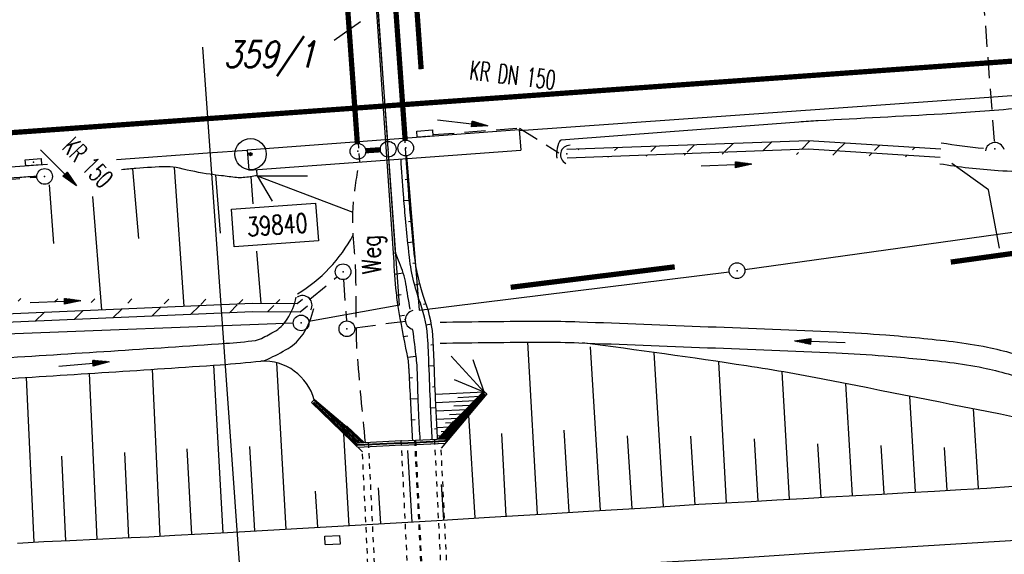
# Model space of a CAD drawing. Extents: x 0 to 1135, y 0 to 420.
# Tile 66 of 116: x 762 to 855, y 165 to 216. Entities that reach past the tile are written whole.
import ezdxf
from ezdxf.enums import TextEntityAlignment as Align

# ---------------------------------------------------------------- set-up
doc = ezdxf.new("R2010")
doc.units = 0
doc.header["$LTSCALE"] = 2
doc.header["$MEASUREMENT"] = 0
for name, pattern in [('ACAD_ISO03W100', [0.5, 0.25, -0.25]), ('ACAD_ISO10W100W', [0.5, 0.25, -0.25]), ('AUSGEZOGEN', [0]), ('GEMARKBAB', [3.7, 2, -0.5, 0.1, -0.5, 0.1, -0.5]), ('GESTRICH-X2', [1.5, 1, -0.5]), ('GESTRICHELT', [0.75, 0.5, -0.25])]:
    doc.linetypes.add(name, pattern=pattern)
doc.layers.get('0').update_dxf_attribs({"color": 8, "linetype": 'AUSGEZOGEN'})
for name, color, linetype in [('BAUWOTOP', 250, 'AUSGEZOGEN'), ('BAUWUTOP', 250, 'GESTRICHELT'), ('BOESCHG', 8, 'AUSGEZOGEN'), ('Boeschungen', 15, 'CONTINUOUS'), ('DURCHL', 200, 'GESTRICH-X2'), ('FBRTOP', 8, 'AUSGEZOGEN'), ('FLSTNR', 8, 'AUSGEZOGEN'), ('GEMARKGRZ', 8, 'GEMARKBAB'), ('Gleisachsen', 7, 'CONTINUOUS'), ('GRENZL', 8, 'AUSGEZOGEN'), ('GRENZL-BAB', 7, 'AUSGEZOGEN'), ('GRENZP-BAB', 7, 'AUSGEZOGEN'), ('Ingenieurbauwerke', 15, 'CONTINUOUS'), ('Kabelanlagen', 15, 'CONTINUOUS'), ('KANAL', 200, 'GESTRICH-X2'), ('MAUER', 7, 'AUSGEZOGEN'), ('MULDE', 8, 'AUSGEZOGEN'), ('NZ', 8, 'AUSGEZOGEN'), ('PFEIL', 200, 'CONTINUOUS'), ('PFEILTOP', 8, 'AUSGEZOGEN'), ('PP', 8, 'AUSGEZOGEN'), ('Rinne', 200, 'CONTINUOUS'), ('SCHSYMBOL', 200, 'AUSGEZOGEN'), ('SIGNATUR', 8, 'AUSGEZOGEN'), ('TEXTO', 200, 'CONTINUOUS'), ('WEG', 8, 'GESTRICH-X2'), ('Wege', 15, 'CONTINUOUS')]:
    doc.layers.add(name, color=color, linetype=linetype)
doc.styles.add('ROMANS', font='romans.shx', dxfattribs={"width": 0.8})

# ---------------------------------------------------------------- blocks, each defined once
blk = doc.blocks.new('30S')
at = {"color": 0}
for p, q in [((-0.751, -0.583), (-0.751, 0)), ((-0.751, 0), (0.751, 0)), ((0.751, 0), (0.751, -0.583)), ((0.751, -0.583), (-0.751, -0.583))]:
    blk.add_line(p, q, dxfattribs=at)
blk.add_point((0, 0), dxfattribs=at)
blk = doc.blocks.new('PKT')
at = {"color": 0}
blk.add_circle((0, 0), 0.15, dxfattribs=at)
blk.add_point((0, 0), dxfattribs=at)
blk = doc.blocks.new('PP')
at = {"color": 0}
blk.add_circle((0, -0.006), 1.493, dxfattribs=at)
blk.add_point((0, 0), dxfattribs=at)
blk = doc.blocks.new('GST')
at = {"color": 0}
blk.add_circle((0, 0), 0.75, dxfattribs=at)
blk.add_point((0, 0), dxfattribs=at)
blk = doc.blocks.new('DL')
at = {"color": 0}
blk.add_arc((-0.311, 0.025), 0.91, 282.5363, 77.4637, dxfattribs=at)
blk.add_point((0.597, 0.003), dxfattribs=at)
blk = doc.blocks.new('10')
blk.add_blockref('GST', (0, 0))
blk = doc.blocks.new('30')
at = {"color": 0}
for p, q in [((-0.75, -0.29), (-0.75, 0.293)), ((-0.75, 0.293), (0.753, 0.293)), ((0.753, 0.293), (0.753, -0.29)), ((0.753, -0.29), (-0.75, -0.29))]:
    blk.add_line(p, q, dxfattribs=at)
blk.add_point((0, 0), dxfattribs=at)
blk = doc.blocks.new('42')
at = {"color": 0}
blk.add_arc((-0.025, -0.311), 0.91, 12.5363, 167.4637, dxfattribs=at)
blk.add_point((0, 0), dxfattribs=at)
blk = doc.blocks.new('PFEIL2')
at = {"color": 0}
for p, q in [((0.88, 0.002), (-2.401, -0.012)), ((0.881, -0.271), (0.879, 0.276)), ((0.879, 0.276), (2.429, 0.009)), ((0.911, 0.27), (0.879, 0.265)), ((0.965, 0.261), (0.879, 0.246)), ((1.019, 0.252), (0.879, 0.228)), ((1.073, 0.242), (0.879, 0.209)), ((1.127, 0.233), (0.879, 0.191)), ((1.181, 0.224), (0.879, 0.172)), ((1.235, 0.214), (0.879, 0.154)), ((1.289, 0.205), (0.879, 0.135)), ((1.343, 0.196), (0.879, 0.117)), ((1.397, 0.187), (0.879, 0.098)), ((1.451, 0.177), (0.879, 0.08)), ((1.505, 0.168), (0.879, 0.061)), ((1.559, 0.159), (0.88, 0.043)), ((1.613, 0.149), (0.88, 0.024)), ((1.668, 0.14), (0.88, 0.006)), ((1.722, 0.131), (0.88, -0.013)), ((1.776, 0.121), (0.88, -0.031)), ((1.83, 0.112), (0.88, -0.05)), ((1.884, 0.103), (0.88, -0.068)), ((1.938, 0.094), (0.88, -0.087)), ((1.992, 0.084), (0.88, -0.105)), ((2.046, 0.075), (0.88, -0.124)), ((2.1, 0.066), (0.88, -0.142)), ((2.154, 0.056), (0.88, -0.161)), ((2.208, 0.047), (0.88, -0.179)), ((2.262, 0.038), (0.881, -0.198)), ((2.316, 0.029), (0.881, -0.216)), ((2.37, 0.019), (0.881, -0.235)), ((2.424, 0.01), (0.881, -0.253)), ((2.429, 0.009), (0.881, -0.271))]:
    blk.add_line(p, q, dxfattribs=at)

msp = doc.modelspace()

# ---------------------------------------------------------------- hatches: boundary and pattern name
at = {"layer": 'Rinne'}
h = msp.add_hatch(dxfattribs=at)
h.set_pattern_fill('ANSI31', color=256, scale=20, style=0)
edge = h.paths.add_edge_path()
edge.add_arc((1155.656, -2242.558), 2522.184, 99.43086, 99.683895, ccw=False)
edge.add_arc((887.295, -626.916), 884.407, 99.003551, 99.43086, ccw=False)
edge.add_arc((7865.435, -44667.495), 45474.395, 98.9888757, 99.0035505, ccw=False)
edge.add_arc((893.783, -594.836), 853.736, 98.881774, 98.988876, ccw=False)
edge.add_arc((774.345, 169.468), 80.155, 94.92834, 98.88177, ccw=False)
edge.add_arc((745.762, 500.943), 252.549, 274.92834, 277.15528)
edge.add_arc((775.591, 263.332), 13.073, 277.15528, 285.39417)
edge.add_arc((750.907, 352.981), 106.059, 285.39417, 288.28453)
edge.add_arc((1039.724, -1545.768), 1815.023, 99.546964, 99.747306, ccw=False)
edge.add_arc((850.351, -419.793), 673.234, 99.218015, 99.546965, ccw=False)
edge.add_arc((74345.819, -453292.252), 459470.628, 99.21719543, 99.21801488, ccw=False)
edge.add_arc((750.114, 238.882), 7.008, 99.00731, 99.21714, ccw=False)
edge.add_arc((1870.55, -6829.431), 7163.573, 98.9962, 99.0073128, ccw=False)
edge.add_arc((20211.835, -122681.43), 124458.451, 98.99353748, 98.99620358, ccw=False)
edge.add_arc((2641.993, -11668.774), 12064.016, 98.9801682, 98.9935375, ccw=False)
edge.add_arc((3231.703, -15400.423), 15841.973, 98.9684968, 98.9801636, ccw=False)
edge.add_arc((765.59, 225.605), 22.54, 97.66217, 98.9685, ccw=False)
edge.add_arc((1031.826, -1753.362), 2019.336, 97.52416, 97.662171, ccw=False)
edge.add_arc((776.12, 182.608), 66.551, 94.74165, 97.52416, ccw=False)
edge.add_arc((746.839, 535.619), 287.671, 274.74165, 276.07989)
edge.add_arc((775.796, 263.764), 14.279, 276.07989, 285.38728)
edge.add_arc((760.786, 318.304), 70.846, 285.38728, 289.56211)
h = msp.add_hatch(dxfattribs=at)
h.set_pattern_fill('ANSI31', color=256, scale=20, style=0)
edge = h.paths.add_edge_path()
edge.add_line((849.375, 203.291), (836.77, 204.078))
edge.add_line((836.77, 204.078), (813.779, 203.237))
edge.add_line((849.325, 202.492), (836.759, 203.277))
edge.add_line((836.759, 203.277), (813.809, 202.437))
h = msp.add_hatch(dxfattribs=at)
h.set_pattern_fill('ANSI31', color=256, scale=20, style=0)
edge = h.paths.add_edge_path()
edge.add_line((788.615, 188.956), (788.117, 188.567))
edge.add_line((788.117, 188.567), (783.87, 188.595))
edge.add_line((783.87, 188.595), (761.073, 187.61))
edge.add_line((761.073, 187.61), (742.44, 187.099))
edge.add_line((742.44, 187.099), (716.82, 187.741))
edge.add_line((716.82, 187.741), (696.344, 188.296))
edge.add_line((696.344, 188.296), (693.376, 189.998))
edge.add_line((789.107, 188.325), (788.39, 187.765))
edge.add_line((788.39, 187.765), (783.884, 187.795))
edge.add_line((783.884, 187.795), (761.101, 186.811))
edge.add_line((761.101, 186.811), (742.441, 186.299))
edge.add_line((742.441, 186.299), (716.799, 186.941))
edge.add_line((716.799, 186.941), (696.121, 187.502))
edge.add_line((696.121, 187.502), (692.978, 189.304))

# ---------------------------------------------------------------- linework, layer by layer
at = {"layer": 'BAUWOTOP'}
for p, q in [((783.368, 203.225), (809.255, 205.139)), ((809.255, 205.139), (809.4, 203.187)), ((783.368, 203.225), (783.512, 201.273)), ((783.512, 201.273), (809.4, 203.187))]:
    msp.add_line(p, q, dxfattribs=at)
at = {"layer": 'BAUWUTOP'}
for p, q in [((791.345, 240.286), (794.063, 202.053)), ((798.505, 202.38), (795.649, 240.601))]:
    msp.add_line(p, q, dxfattribs=at)
at = {"layer": 'BOESCHG'}
for p, q in [((776.424, 201.564), (777.335, 188.313)), ((772.432, 201.414), (773.005, 194.782)), ((780.352, 200.821), (780.795, 195.282)), ((783.706, 200.653), (783.908, 198.088)), ((784.323, 200.754), (784.291, 201.331)), ((784.323, 200.754), (785.745, 198.318)), ((784.323, 200.754), (793.423, 197.283)), ((784.323, 200.754), (789.096, 200.729)), ((764.524, 199.878), (764.937, 194.286)), ((798.638, 200.385), (798.393, 200.367)), ((768.632, 198.76), (769.495, 187.974)), ((798.787, 198.39), (798.288, 198.35)), ((798.967, 196.398), (798.718, 196.374)), ((799.161, 194.408), (798.663, 194.359)), ((784.263, 193.582), (784.656, 188.59)), ((799.385, 192.421), (799.138, 192.383)), ((797.387, 191.371), (798.208, 191.508)), ((799.79, 190.463), (799.306, 190.336)), ((797.563, 189.374), (798.03, 189.451)), ((800.396, 188.558), (800.159, 188.477)), ((797.863, 187.402), (798.323, 187.472)), ((800.895, 186.623), (800.402, 186.537)), ((798.221, 185.443), (798.65, 185.499)), ((801.09, 184.634), (800.84, 184.623))]:
    msp.add_line(p, q, dxfattribs=at)
for points in [[(784.323, 200.754, -0.02352), (782.985, 200.569, -0.050799), (782.359, 200.575, -0.003062), (780.913, 200.747, -0.004119), (779.84, 200.89, -0.027011), (776.91, 201.468, 0.067917), (775.726, 201.603, 0.016057), (772.761, 201.441, -0.00053), (771.406, 201.325, -0.000021)], [(763.259, 200.687, -0.000595), (761.736, 200.579, -0.000021), (726.727, 198.146, 0.00007)], [(798.864, 188.044, 0.001695), (798.471, 190.471, 0.040647), (798.221, 191.47, 0.020081), (797.474, 193.414)], [(684.353, 175.151, -0.008376), (704.734, 178.591, -0.014942), (716.237, 179.986, -0.000356), (741.43, 182.26, -0.006646), (742.781, 182.363, -0.000809), (747.84, 182.672, 0.000352), (759.462, 183.373, 0.001961), (781.319, 184.792, 0.015075), (784.155, 185.073, 0.076408), (784.541, 185.185, 0.020158), (785.887, 185.876, 0.121373), (787.183, 187.099, 0.095768), (788.02, 189.182)], [(684.653, 173.173, -0.008381), (704.99, 176.607, -0.014942), (716.477, 177.999, -0.000355), (741.586, 180.266, -0.006645), (742.93, 180.368, -0.000808), (747.953, 180.676, 0.000349), (759.591, 181.377, 0.001962), (780.806, 182.754, 0.010778), (784.661, 183.103, 0.080731), (785.323, 183.289, 0.025286), (787.254, 184.305, 0.116176), (788.679, 185.677, 0.086927), (789.701, 188.098)], [(876.226, 175.324, -0.023236), (872.941, 174.699, -0.085155), (871.354, 174.743, -0.001745), (865.764, 175.886, 0.001993), (860.871, 176.883, 0.000297), (857.364, 177.582, 0.000057), (838.989, 181.227, 0.011218), (830.894, 182.644, 0.005842), (815.268, 184.832)]]:
    msp.add_lwpolyline(points, format="xyb", dxfattribs=at)
msp.add_lwpolyline([(854.958, 193.859), (853.932, 199.418), (850.421, 201.916)], dxfattribs=at)
for centre, radius, start, end in [((780.751, 201.83), 14.368, 300.95116, 332.14994), ((784.907, 178.107), 5.002, 15.10746, 92.8173)]:
    msp.add_arc(centre, radius, start, end, dxfattribs=at)
at = {"layer": 'Boeschungen'}
for p, q in [((798.613, 183.485), (799.446, 183.571)), ((801.17, 182.636), (800.669, 182.617)), ((798.781, 181.5), (799.092, 181.524)), ((801.247, 180.638), (800.997, 180.627)), ((798.885, 179.508), (799.638, 179.554)), ((801.332, 178.639), (800.832, 178.616)), ((798.989, 177.513), (799.353, 177.533)), ((801.431, 176.642), (801.181, 176.629))]:
    msp.add_line(p, q, dxfattribs=at)
at = {"layer": 'Boeschungen', "linetype": 'Continuous'}
for p, q in [((805.928, 180.138), (802.776, 183.565)), ((805.928, 180.138), (804.885, 183.217)), ((805.928, 180.138), (803.111, 181.33)), ((805.928, 180.138), (801.273, 179.909)), ((805.107, 179.305), (801.311, 179.119)), ((805.517, 179.721), (803.417, 179.618)), ((804.286, 178.472), (801.35, 178.328)), ((804.696, 178.889), (803.021, 178.806)), ((803.464, 177.64), (801.389, 177.538)), ((803.056, 177.223), (802.232, 177.183)), ((803.875, 178.056), (802.625, 177.995)), ((802.645, 176.807), (801.428, 176.747)), ((802.237, 176.391), (801.841, 176.371)), ((801.826, 175.975), (801.466, 175.957))]:
    msp.add_line(p, q, dxfattribs=at)
at = {"layer": 'Boeschungen', "flags": 128}
for points in [[(800.98, 175.661, -0.000867), (800.854, 178.14, -0.001728), (800.798, 179.387, -0.001423), (800.646, 183.234, 0.00304), (800.57, 185.027, 0.075501), (799.847, 188.609, -0.06164), (798.773, 193.26, -0.001438), (798.703, 193.953, -0.000365), (798.437, 196.675, -0.005197), (798.241, 198.947, -0.003467), (798.006, 202.349, -0.003467)], [(801.48, 175.687, -0.000867), (801.354, 178.165, -0.001728), (801.297, 179.408, -0.001423), (801.146, 183.252, 0.00304), (801.07, 185.051, 0.075501), (800.316, 188.78, -0.06164), (799.27, 193.312, -0.001438), (799.2, 194.002, -0.000365), (798.935, 196.723, -0.005197), (798.739, 198.985, -0.003467), (798.505, 202.38)], [(797.265, 193.377, 0.009742), (797.495, 190.036, 0.018473), (797.715, 188.284, 0.011297), (798.557, 183.779, -0.038591), (798.731, 182.447, -0.000146), (798.75, 182.092, -0.000018), (798.9, 179.212, -0.00017), (798.971, 177.855, -0.0001), (799.09, 175.545)]]:
    msp.add_lwpolyline(points, format="xyb", dxfattribs=at)
at = {"layer": 'Boeschungen'}
msp.add_lwpolyline([(799.832, 175.582, -0.002323), (799.7, 178.035, -0.003826), (799.639, 179.525, -0.001245), (799.564, 181.918, 0.005255), (799.542, 182.485, 0.016559), (799.468, 183.381, 0.002943), (799.14, 186.062, 0.006173)], format="xyb", dxfattribs=at)
at = {"layer": 'Boeschungen', "linetype": 'Continuous'}
for points in [[(811.01, 168.52), (810.068, 184.898)], [(817.005, 168.866), (816.055, 184.453)], [(822.999, 169.263), (822.102, 183.921)], [(787.08, 167.086), (786.184, 182.943)], [(828.994, 169.609), (828.247, 183.041)], [(769.092, 166.148), (768.35, 181.925)], [(775.088, 166.444), (774.345, 182.317)], [(781.084, 166.74), (780.189, 182.712)], [(834.99, 169.955), (834.294, 182.094)], [(763.096, 165.852), (762.357, 181.547)], [(840.985, 170.301), (840.354, 180.956)], [(846.98, 170.647), (846.423, 179.753)], [(852.975, 170.993), (852.511, 178.545)], [(805.064, 168.175), (804.474, 177.952)], [(808.012, 168.322), (807.586, 176.216)], [(814.007, 168.718), (813.532, 176.512)], [(793.075, 167.432), (792.551, 176.178)], [(820.002, 169.064), (819.577, 175.997)], [(825.997, 169.411), (825.597, 175.943)], [(831.992, 169.757), (831.657, 175.712)], [(772.09, 166.296), (771.71, 174.391)], [(778.086, 166.592), (777.656, 174.736)], [(784.082, 166.938), (783.602, 174.982)], [(799.07, 167.779), (798.66, 174.595)], [(837.988, 170.103), (837.69, 175.233)], [(843.983, 170.449), (843.706, 175.057)], [(849.978, 170.795), (849.724, 174.883)], [(766.094, 166), (765.715, 174.045)], [(761.497, 165.776), (763.995, 165.916), (766.494, 166.006), (768.992, 166.146), (771.49, 166.286), (773.989, 166.376), (776.487, 166.516), (781.483, 166.797), (786.43, 167.076), (791.426, 167.356), (796.422, 167.636), (801.418, 167.916), (806.413, 168.246), (811.36, 168.526), (816.355, 168.856), (821.351, 169.136), (826.346, 169.466), (828.845, 169.606), (831.343, 169.746), (833.791, 169.886), (836.289, 170.026), (838.787, 170.166), (841.285, 170.306), (843.783, 170.446), (846.281, 170.586), (848.779, 170.726), (851.277, 170.866), (853.775, 171.006), (856.273, 171.196)], [(790.077, 167.284), (789.871, 170.719)], [(796.072, 167.631), (795.867, 171.039)], [(802.067, 167.977), (801.863, 171.359)]]:
    msp.add_lwpolyline(points, dxfattribs=at)
at = {"layer": 'DURCHL'}
for p, q in [((854.481, 204.052), (850.994, 250.69)), ((801.064, 204.666), (809.283, 205.287)), ((809.283, 205.287), (813.036, 202.921)), ((789.334, 189.008), (791.91, 191.131)), ((792.539, 190.86), (792.803, 186.929)), ((793.597, 186.277), (798.419, 186.905))]:
    msp.add_line(p, q, dxfattribs=at)
at = {"layer": 'FBRTOP', "const_width": 0.5}
for points in [[(703.395, 216.78, -0.000001), (715.863, 217.671, 0.000009), (728.331, 218.561, 0.00001), (740.799, 219.453, -0.000012), (753.267, 220.344, -0.000007), (765.735, 221.235, 0.000008), (778.203, 222.125, 0.000004), (815.608, 224.799, -0.000002), (853.013, 227.472, -0.000001), (902.886, 231.036, 0.000001), (950, 234.403, 0.000002)], [(703.68, 212.79, -0.000001), (716.148, 213.681, 0.000009), (728.616, 214.572, 0.00001), (741.084, 215.463, -0.000012), (753.552, 216.354, -0.000007), (766.02, 217.245, 0.000008), (778.488, 218.136, 0.000004), (815.893, 220.809, -0.000002), (853.298, 223.482, -0.000001), (903.171, 227.046, 0.000001), (950, 230.392, 0.000002)], [(693.556, 216.077, 0.000004), (698.475, 216.428, -0.000016)], [(693.838, 212.087, 0.000004), (698.759, 212.438, -0.000016)]]:
    msp.add_lwpolyline(points, format="xyb", dxfattribs=at)
msp.add_lwpolyline([(554.386, 192.134), (579.432, 193.26), (604.474, 194.515), (629.508, 195.901), (654.535, 197.416), (679.545, 199.059), (694.684, 200.116), (704.535, 200.821), (729.471, 202.602), (754.408, 204.385), (779.344, 206.166), (854.154, 211.513), (950, 218.362)], dxfattribs=at)
at = {"layer": 'FBRTOP'}
for points in [[(809.262, 205.046), (854.385, 208.271), (869.622, 209.36)], [(770.935, 202.307), (779.575, 202.924), (783.37, 203.196)], [(466.072, 185.964), (479.302, 186.284), (504.38, 187.022), (529.454, 187.89), (554.524, 188.887), (579.587, 190.014), (604.645, 191.27), (629.696, 192.657), (654.74, 194.172), (679.765, 195.816), (694.913, 196.875), (704.767, 197.579), (729.703, 199.36), (754.64, 201.143), (764.346, 201.836)]]:
    msp.add_lwpolyline(points, dxfattribs=at)
at = {"layer": 'FLSTNR'}
msp.add_line((791.635, 213.657), (794.149, 215.436), dxfattribs=at)
at = {"layer": 'GEMARKGRZ', "const_width": 0.5, "flags": 128}
for points in [[(798.703, 227.905), (799.922, 210.891)], [(850.336, 192.528), (867.887, 194.978)], [(808.447, 190.127), (824.058, 192.074)]]:
    msp.add_lwpolyline(points, dxfattribs=at)
at = {"layer": 'Gleisachsen', "linetype": 'Continuous'}
msp.add_line((843.561, 165.26), (873.512, 167.087), dxfattribs=at)
msp.add_lwpolyline([(761.731, 160.829), (769.221, 161.249), (771.72, 161.339), (774.218, 161.479), (776.716, 161.619), (781.713, 161.85), (786.71, 162.08), (791.706, 162.36), (796.703, 162.59), (801.649, 162.869), (806.646, 163.1), (811.642, 163.38), (816.638, 163.66), (821.635, 163.89), (826.631, 164.17), (829.129, 164.31), (831.628, 164.45), (843.561, 165.26)], dxfattribs=at)
at = {"layer": 'GRENZL'}
msp.add_line((796.736, 204.021), (794.214, 238.672), dxfattribs=at)
at = {"layer": 'GRENZL-BAB'}
for p, q in [((830.728, 191.811), (881.216, 198.858)), ((799.746, 187.936), (829.241, 191.615)), ((797.856, 188.426), (789.234, 186.867)), ((787.746, 186.705), (710.317, 183.724))]:
    msp.add_line(p, q, dxfattribs=at)
at = {"layer": 'GRENZL-BAB', "const_width": 0.5, "flags": 128}
for points in [[(795.918, 238.804), (798.4, 204.139)], [(791.351, 238.502), (793.85, 203.824)], [(794.652, 203.127), (796.042, 203.222)]]:
    msp.add_lwpolyline(points, dxfattribs=at)
at = {"layer": 'GRENZL-BAB', "flags": 128}
for points in [[(797.856, 188.425), (796.844, 202.525)], [(798.516, 202.643), (799.746, 187.936)]]:
    msp.add_lwpolyline(points, dxfattribs=at)
at = {"layer": 'Ingenieurbauwerke', "linetype": 'Continuous'}
for p, q in [((806.186, 179.974), (801.822, 174.82)), ((801.948, 175.686), (805.91, 180.205)), ((805.957, 180.168), (802.359, 175.918)), ((805.957, 180.168), (802.359, 175.918)), ((805.881, 180.232), (803.067, 177.369)), ((805.957, 180.168), (805.881, 180.232)), ((805.957, 180.168), (806.186, 179.974)), ((805.957, 180.168), (806.186, 179.974)), ((789.693, 179.369), (789.484, 179.154)), ((789.693, 179.369), (789.484, 179.154)), ((789.484, 179.154), (794.331, 174.452)), ((789.693, 179.369), (789.762, 179.441)), ((789.693, 179.369), (793.69, 175.493)), ((789.693, 179.369), (793.69, 175.493)), ((789.711, 179.101), (793.878, 175.059)), ((794.121, 175.301), (789.736, 179.411)), ((789.753, 179.144), (793.901, 175.12)), ((789.762, 179.441), (792.669, 177.013)), ((789.98, 179.091), (789.771, 178.875)), ((801.809, 175.679), (805.042, 179.367)), ((805.919, 179.937), (802.185, 175.527)), ((805.965, 179.899), (802.214, 175.468)), ((805.182, 179.252), (805.411, 179.058)), ((805.44, 179.557), (805.669, 179.363)), ((805.699, 179.862), (805.927, 179.668)), ((790.267, 178.812), (790.058, 178.597)), ((790.554, 178.534), (790.345, 178.318)), ((790.841, 178.255), (790.632, 178.04)), ((794.26, 175.308), (790.682, 178.662)), ((802.087, 175.692), (804.456, 178.394)), ((804.406, 178.336), (804.635, 178.142)), ((804.665, 178.641), (804.894, 178.447)), ((804.923, 178.946), (805.152, 178.753)), ((791.128, 177.977), (790.919, 177.761)), ((791.415, 177.698), (791.207, 177.483)), ((793.982, 175.295), (791.361, 177.751)), ((791.703, 177.42), (791.494, 177.204)), ((791.99, 177.141), (791.781, 176.926)), ((794.399, 175.315), (792.207, 177.37)), ((801.531, 175.665), (803.045, 177.392)), ((801.67, 175.672), (803.651, 177.931)), ((803.631, 177.42), (803.86, 177.226)), ((803.889, 177.725), (804.118, 177.532)), ((804.148, 178.031), (804.377, 177.837)), ((792.277, 176.863), (792.068, 176.647)), ((792.851, 176.306), (792.642, 176.09)), ((792.669, 177.013), (792.843, 176.867)), ((794.538, 175.322), (792.863, 176.892)), ((802.597, 176.199), (802.826, 176.005)), ((802.855, 176.504), (803.084, 176.31)), ((803.114, 176.81), (803.343, 176.616)), ((803.372, 177.115), (803.601, 176.921)), ((793.138, 176.027), (792.929, 175.812)), ((793.425, 175.749), (793.216, 175.533)), ((793.488, 175.27), (793.69, 175.493)), ((793.488, 175.27), (793.69, 175.493)), ((793.912, 175.291), (793.69, 175.493)), ((793.912, 175.291), (793.69, 175.493)), ((798.046, 175.264), (793.878, 175.059)), ((798.043, 175.324), (793.901, 175.12)), ((798.035, 175.494), (793.912, 175.291)), ((798.035, 175.494), (793.912, 175.291)), ((798.035, 175.494), (802.158, 175.696)), ((798.035, 175.494), (802.158, 175.696)), ((798.043, 175.324), (802.185, 175.527)), ((798.046, 175.264), (802.214, 175.468)), ((798.054, 175.094), (802.228, 175.299)), ((798.054, 175.094), (802.201, 175.298)), ((802.158, 175.696), (802.359, 175.918)), ((802.158, 175.696), (802.359, 175.918)), ((802.581, 175.717), (802.359, 175.918)), ((802.581, 175.717), (802.359, 175.918)), ((798.054, 175.094), (793.881, 174.889)), ((798.054, 175.094), (793.907, 174.89))]:
    msp.add_line(p, q, dxfattribs=at)
at = {"layer": 'Ingenieurbauwerke', "linetype": 'ACAD_ISO03W100'}
for p, q in [((803.73, 177.074), (803.226, 177.531)), ((792.212, 176.508), (792.669, 177.013)), ((794.89, 175.339), (796.378, 144.987)), ((801.182, 175.648), (802.671, 145.285)), ((795.736, 145.802), (794.331, 174.452)), ((803.227, 146.172), (801.822, 174.82))]:
    msp.add_line(p, q, dxfattribs=at)
at = {"layer": 'Ingenieurbauwerke', "linetype": 'ACAD_ISO10W100W'}
msp.add_line((799.525, 145.13), (798.035, 175.494), dxfattribs=at)
at = {"layer": 'Ingenieurbauwerke', "linetype": 'Continuous'}
for centre in [(805.942, 179.918), (789.732, 179.122)]:
    msp.add_circle(centre, 0.03, dxfattribs=at)
msp.add_point((798.035, 175.494), dxfattribs=at)
at = {"layer": 'Kabelanlagen', "linetype": 'Continuous'}
for p, q in [((790.746, 166.425), (792.195, 166.496)), ((790.785, 165.626), (790.746, 166.425)), ((792.234, 165.697), (792.195, 166.496)), ((790.785, 165.626), (792.234, 165.697))]:
    msp.add_line(p, q, dxfattribs=at)
at = {"layer": 'KANAL'}
for p, q in [((801.063, 204.665), (809.283, 205.286)), ((809.283, 205.286), (813.036, 202.921)), ((726.823, 197.693), (763.346, 200.625)), ((763.558, 201.226), (763.584, 201.191))]:
    msp.add_line(p, q, dxfattribs=at)
at = {"layer": 'MAUER'}
for p, q in [((793.381, 249.736), (797.265, 193.377)), ((797.474, 193.414), (793.526, 249.83)), ((797.265, 193.377), (797.474, 193.414))]:
    msp.add_line(p, q, dxfattribs=at)
at = {"layer": 'MULDE'}
for points in [[(868.806, 208.388, -0.005252), (856.716, 207.152, -0.008827), (849.504, 206.62, -0.000934), (837.721, 205.981, 0.005919), (835.864, 205.861), (823.61, 204.928), (813.245, 204.139, 0.283661), (813.084, 204.022, 0.057094), (812.833, 203.134, 0.042638), (812.806, 202.782, 0.039883), (812.84, 202.406)], [(849.281, 201.894, 0.023632), (854.856, 201.246, 0.038715), (858.285, 201.276, 0.006323), (865.149, 201.957, 0.034148), (866.407, 202.186, 0.020341), (869.648, 203.149, -0.015937), (873.773, 204.414, -0.008941), (882.454, 206.611, -0.017197), (883.763, 206.87, -0.00691)], [(849.418, 203.889, 0.017692), (853.441, 203.368, 0.038852)]]:
    msp.add_lwpolyline(points, format="xyb", dxfattribs=at)
at = {"layer": 'MULDE', "flags": 128}
for points in [[(801.724, 186.805, -0.003585), (811.435, 186.903, -0.009823), (814.979, 186.844, -0.001658), (839.509, 185.872, -0.008775), (844.14, 185.592, -0.010412), (850.557, 184.955, -0.020328), (853.819, 184.428, -0.02063), (856.233, 183.831, -0.004241), (867.817, 180.35, -0.008771), (869.088, 179.931, -0.003281), (872.459, 178.731)], [(801.73, 184.805, -0.003587), (811.406, 184.903, -0.009824), (814.939, 184.844, -0.001657), (839.412, 183.874, -0.008874), (843.977, 183.597, -0.010313), (850.245, 182.974, -0.020225), (853.417, 182.462, -0.020734), (855.78, 181.878, -0.004229), (867.207, 178.444, -0.008783), (868.467, 178.029, -0.003291), (871.8, 176.842)]]:
    msp.add_lwpolyline(points, format="xyb", dxfattribs=at)
at = {"layer": 'NZ'}
msp.add_line((779.103, 212.994), (788.693, 78.764), dxfattribs=at)
at = {"layer": 'PP', "flags": 128}
msp.add_lwpolyline([(782.12, 193.978), (781.865, 197.569), (789.88, 198.139), (790.136, 194.548)], close=True, dxfattribs=at)
at = {"layer": 'Rinne', "flags": 128}
for points in [[(849.375, 203.291), (836.77, 204.078), (813.779, 203.237)], [(849.325, 202.492), (836.759, 203.277), (813.809, 202.437)]]:
    msp.add_lwpolyline(points, dxfattribs=at)
at = {"layer": 'Rinne'}
for points in [[(788.615, 188.956), (788.117, 188.567), (783.87, 188.595), (761.073, 187.61), (742.44, 187.099), (716.82, 187.741), (696.344, 188.296), (693.376, 189.998)], [(789.107, 188.325), (788.39, 187.765), (783.884, 187.795), (761.101, 186.811), (742.441, 186.299), (716.799, 186.941), (696.121, 187.502), (692.978, 189.304)]]:
    msp.add_lwpolyline(points, dxfattribs=at)
at = {"layer": 'WEG', "flags": 128}
msp.add_lwpolyline([(794.633, 175.327, -0.006869), (793.835, 183.974, -0.01358), (793.777, 185.165, -0.004837), (793.722, 190.153, 0.010988), (793.67, 192.349, 0.010883), (793.621, 193.071, -0.003837), (793.455, 195.117, -0.040268), (793.475, 198.075, -0.029523), (794.063, 202.063)], format="xyb", dxfattribs=at)
at = {"layer": 'Wege', "linetype": 'ACAD_ISO03W100'}
for p, q in [((799.29, 175.527), (800.814, 145.188)), ((799.385, 175.531), (800.874, 145.168))]:
    msp.add_line(p, q, dxfattribs=at)

# ---------------------------------------------------------------- block references
at = {"layer": 'GRENZP-BAB'}
for p in [(793.904, 203.076), (796.79, 203.273), (798.453, 203.39), (829.985, 191.707), (788.496, 186.733)]:
    msp.add_blockref('GST', p, dxfattribs=at)
at = {"layer": 'PFEIL'}
for p, rotation in [((803.86, 205.77), 353.0795041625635), ((765.399, 201.522), 314.6454041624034)]:
    msp.add_blockref('PFEIL2', p, dxfattribs=dict(at, rotation=rotation))
at = {"layer": 'PFEILTOP'}
for p, rotation in [((828.965, 201.749), 2.188886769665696), ((765.09, 188.746), 1.996667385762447), ((837.882, 184.96), 177.9667709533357), ((767.813, 182.811), 4.800263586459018)]:
    msp.add_blockref('PFEIL2', p, dxfattribs=dict(at, rotation=rotation))
at = {"layer": 'PP', "rotation": 81.9288054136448}
for name in ['PP', 'PKT']:
    msp.add_blockref(name, (783.678, 202.805), dxfattribs=at)
at = {"layer": 'SCHSYMBOL'}
for name, p, rotation in [('30S', (800.294, 204.475), 184.2232683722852), ('42', (813.794, 202.837), 77.04821021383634), ('42', (854.533, 203.306), 4.087605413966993), ('30', (763.008, 202.032), 4.087605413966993), ('10', (764.081, 200.683), 4.087605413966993), ('10', (792.488, 191.608), 4.087605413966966), ('DL', (788.861, 188.64), 47.20739663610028), ('DL', (799.011, 187.05), 179.416412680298), ('10', (792.853, 186.18), 4.087605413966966)]:
    msp.add_blockref(name, p, dxfattribs=dict(at, rotation=rotation))
at = {"layer": 'SIGNATUR', "rotation": 184.2232683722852}
msp.add_blockref('30S', (800.294, 204.475), dxfattribs=at)

# ---------------------------------------------------------------- texts
at = {"layer": 'FLSTNR', "style": 'ROMANS', "oblique": 15, "width": 0.8}
msp.add_text('359/1', height=2.5, dxfattribs=at).set_placement((781.109, 211.05))
at = {"layer": 'PP', "style": 'ROMANS', "width": 0.75}
msp.add_text('39840', height=1.8, rotation=4.0705, dxfattribs=at).set_placement((789.174, 195.382), align=Align.RIGHT)
at = {"layer": 'TEXTO', "style": 'ROMANS', "width": 0.6}
for s, rotation, p in [('KR DN 150', 353.0795, (808.528, 209.438)), ('KR 150', 314.27704, (767.55, 201.378))]:
    msp.add_text(s, height=1.8, rotation=rotation, dxfattribs=at).set_placement(p, align=Align.CENTER)
at = {"layer": 'WEG', "style": 'ROMANS', "width": 0.8}
msp.add_text('Weg', height=1.8, rotation=92.29238, dxfattribs=at).set_placement((796.141, 191.409))

doc.saveas('drawing.dxf')
